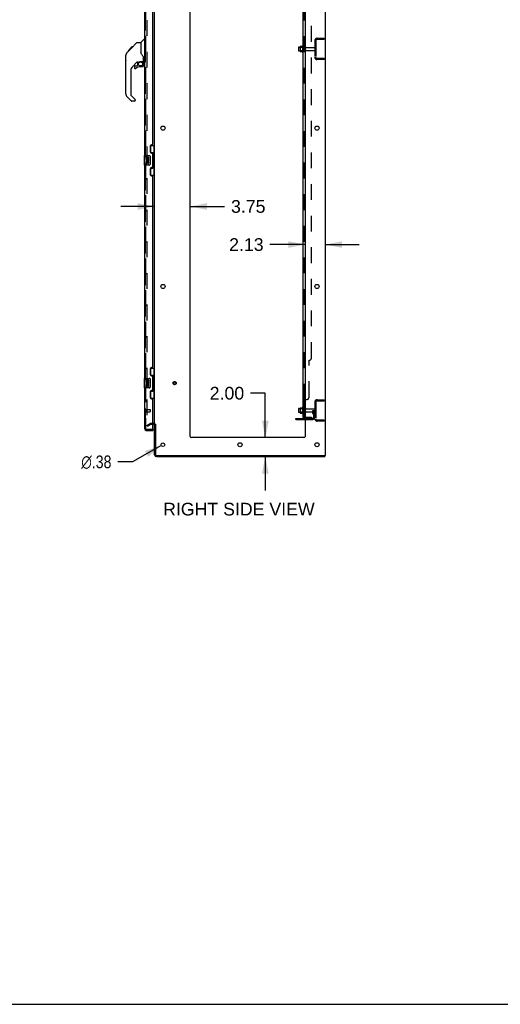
# Model space of a CAD drawing. Header units: inches. Extents: x 0 to 303, y 0 to 196.
# Tile 19 of 25: x 152 to 202, y 0 to 104. Entities that reach past the tile are written whole.
import ezdxf

# ---------------------------------------------------------------- set-up
doc = ezdxf.new("R2010")
doc.units = ezdxf.units.IN
doc.header["$LTSCALE"] = 16.67597
doc.header["$MEASUREMENT"] = 0
doc.linetypes.add('HIDDEN', pattern=[0.2, 0.1, -0.1])
doc.layers.get('0').update_dxf_attribs({"linetype": 'CONTINUOUS'})
for name, color, linetype in [('DEFAULT_2', 8, 'HIDDEN'), ('DIMENSIONS', 7, 'CONTINUOUS'), ('MASTER_DOOR_ASSEMBLY', 7, 'CONTINUOUS'), ('SLAVE_DOOR_ASSEMBLY', 7, 'CONTINUOUS'), ('SUBPANEL', 7, 'CONTINUOUS')]:
    doc.layers.add(name, color=color, linetype=linetype)
doc.styles.get("Standard").update_dxf_attribs({"font": 'arial.ttf'})
doc.styles.add('TEXTSTYLE_1', font='gdt', dxfattribs={"width": 0.8})
doc.dimstyles.new('DIMSTYLE_1', dxfattribs={"dimtxt": 1.337645, "dimasz": 1.783526, "dimexe": 0.09, "dimexo": 0.07, "dimgap": 0.0375, "dimtad": 0, "dimtih": 1, "dimtoh": 1, "dimzin": 4, "dimdsep": 46, "dimtxsty": 'Standard', "dimblk": '_FILLED', "dimblk1": '_FILLED', "dimblk2": '_FILLED', "dimcen": 0.09, "dimadec": 3, "dimazin": 1, "dimtfac": 1, "dimtdec": 3, "dimtofl": 0, "dimtmove": 0, "dimatfit": 3, "dimldrblk": '_FILLED', "dimfxl": 0, "dimtolj": 1, "dimtzin": 4, "dimarcsym": 0})
doc.dimstyles.new('DIMSTYLE_2', dxfattribs={"dimtxt": 1.337645, "dimasz": 1.783526, "dimexe": 0.09, "dimexo": 0.07, "dimgap": 0.09, "dimtad": 0, "dimtih": 1, "dimtoh": 1, "dimzin": 4, "dimdsep": 46, "dimtxsty": 'Standard', "dimblk": '_FILLED', "dimblk1": '_FILLED', "dimblk2": '_FILLED', "dimcen": 0.09, "dimadec": 3, "dimazin": 1, "dimtfac": 1, "dimtdec": 3, "dimtofl": 0, "dimtmove": 0, "dimatfit": 1, "dimldrblk": '_FILLED', "dimfxl": 0, "dimtolj": 1, "dimtzin": 4, "dimarcsym": 0})

# ---------------------------------------------------------------- blocks, each defined once
blk = doc.blocks.new('_FILLED')
at = {"color": 0, "linetype": 'ByBlock'}
blk.add_solid([(0, 0), (-1, 0.2), (-1, -0.2)], dxfattribs=at)
blk = doc.blocks.new('*D18')
at = {"layer": 'DIMENSIONS', "color": 2, "linetype": 'Continuous'}
for p, q in [((165.83, 84.16), (162.27, 84.16)), ((169.58, 84.16), (173.22, 84.16))]:
    blk.add_line(p, q, dxfattribs=at)
at = {"layer": 'DIMENSIONS', "color": 2, "linetype": 'Continuous', "xscale": 1.7835262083, "yscale": 1.7835262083, "zscale": 1.7835262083}
blk.add_blockref('_FILLED', (165.83, 84.16), dxfattribs=at)
at = {"layer": 'DIMENSIONS', "color": 2, "linetype": 'Continuous', "xscale": 1.7835262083, "yscale": 1.7835262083, "zscale": 1.7835262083, "rotation": 180}
blk.add_blockref('_FILLED', (169.58, 84.16), dxfattribs=at)
at = {"layer": 'DIMENSIONS', "color": 2, "linetype": 'Continuous', "insert": (173.89, 84.83), "char_height": 1.338, "width": 3.635, "attachment_point": 1, "line_spacing_factor": 0.9}
blk.add_mtext('3.75', dxfattribs=at)
blk = doc.blocks.new('*D19')
at = {"layer": 'DIMENSIONS', "color": 2, "linetype": 'Continuous'}
for p, q in [((181.71, 80.14), (178, 80.14)), ((183.83, 80.14), (187.4, 80.14))]:
    blk.add_line(p, q, dxfattribs=at)
at = {"layer": 'DIMENSIONS', "color": 2, "linetype": 'Continuous', "xscale": 1.7835262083, "yscale": 1.7835262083, "zscale": 1.7835262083}
blk.add_blockref('_FILLED', (181.71, 80.14), dxfattribs=at)
at = {"layer": 'DIMENSIONS', "color": 2, "linetype": 'Continuous', "xscale": 1.7835262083, "yscale": 1.7835262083, "zscale": 1.7835262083, "rotation": 180}
blk.add_blockref('_FILLED', (183.83, 80.14), dxfattribs=at)
at = {"layer": 'DIMENSIONS', "color": 2, "linetype": 'Continuous', "insert": (177.33, 80.81), "char_height": 1.338, "width": 3.635, "attachment_point": 3, "line_spacing_factor": 0.9}
blk.add_mtext('2.13', dxfattribs=at)
blk = doc.blocks.new('*D20')
at = {"layer": 'DIMENSIONS', "color": 2, "linetype": 'Continuous'}
for p, q in [((177.51, 64.46), (175.95, 64.46)), ((177.51, 59.77), (177.51, 64.46)), ((177.51, 57.77), (177.51, 54.21))]:
    blk.add_line(p, q, dxfattribs=at)
at = {"layer": 'DIMENSIONS', "color": 2, "linetype": 'Continuous', "xscale": 1.7835262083, "yscale": 1.7835262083, "zscale": 1.7835262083}
for p, rotation in [((177.51, 59.77), 270), ((177.51, 57.77), 90)]:
    blk.add_blockref('_FILLED', p, dxfattribs=dict(at, rotation=rotation))
at = {"layer": 'DIMENSIONS', "color": 2, "linetype": 'Continuous', "insert": (175.28, 65.13), "char_height": 1.338, "width": 3.635, "attachment_point": 3, "line_spacing_factor": 0.9}
blk.add_mtext('2.00', dxfattribs=at)
blk = doc.blocks.new('*D29')
at = {"layer": 'DIMENSIONS', "color": 2, "linetype": 'Continuous'}
for p, q in [((166.54, 58.93), (163.51, 57.23)), ((163.51, 57.23), (161.95, 57.23))]:
    blk.add_line(p, q, dxfattribs=at)
at = {"layer": 'DIMENSIONS', "color": 2, "linetype": 'Continuous', "xscale": 1.7835262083, "yscale": 1.7835262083, "zscale": 1.7835262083, "rotation": 29.346197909}
blk.add_blockref('_FILLED', (166.54, 58.93), dxfattribs=at)
at = {"layer": 'DIMENSIONS', "color": 2, "linetype": 'Continuous', "insert": (161.28, 57.89), "char_height": 1.3376, "width": 4.3793, "attachment_point": 3, "line_spacing_factor": 0.9, "style": 'TEXTSTYLE_1'}
blk.add_mtext('{\\fgdt;n}\\fArial;.38', dxfattribs=at)

msp = doc.modelspace()

# ---------------------------------------------------------------- linework, layer by layer
at = {"color": 3, "linetype": 'Continuous'}
for p, q in [((183.833, 143.67), (183.833, 57.878)), ((165.833, 61.222), (165.833, 140.326)), ((169.583, 59.899), (169.583, 140.274)), ((181.708, 140.274), (181.708, 59.899)), ((180.729, 61.805), (181.708, 61.805)), ((165.748, 61.17), (165.629, 61.17)), ((165.833, 57.963), (165.833, 61.191)), ((165.937, 61.191), (165.937, 57.968)), ((181.583, 59.774), (169.708, 59.774)), ((166.022, 57.774), (183.781, 57.774)), ((166.027, 57.878), (183.833, 57.878))]:
    msp.add_line(p, q, dxfattribs=at)
at = {"color": 7, "linetype": 'Continuous'}
for p, q in [((181.004, 100.931), (181.004, 100.616)), ((181.034, 100.961), (181.168, 100.961)), ((181.168, 101.029), (181.168, 100.518)), ((181.178, 101.051), (181.406, 101.051)), ((181.434, 101.13), (181.434, 100.418)), ((181.034, 100.586), (181.168, 100.586)), ((181.178, 100.496), (181.406, 100.496)), ((181.004, 62.806), (181.004, 62.491)), ((181.034, 62.836), (181.168, 62.836)), ((181.034, 62.461), (181.168, 62.461)), ((181.168, 62.904), (181.168, 62.393)), ((181.178, 62.926), (181.406, 62.926)), ((181.178, 62.371), (181.406, 62.371)), ((181.434, 63.005), (181.434, 62.293)), ((180.729, 61.701), (180.729, 61.805)), ((180.729, 61.701), (181.708, 61.701)), ((183.781, 57.878), (183.781, 57.774)), ((0, 0), (303.199, 0))]:
    msp.add_line(p, q, dxfattribs=at)
at = {"color": 3, "linetype": 'Continuous'}
for centre, radius in [((166.708, 92.424), 0.219), ((182.958, 92.424), 0.219), ((166.708, 75.724), 0.219), ((182.958, 75.724), 0.219), ((166.708, 59.024), 0.188), ((174.833, 59.024), 0.219), ((182.958, 59.024), 0.219)]:
    msp.add_circle(centre, radius, dxfattribs=at)
at = {"color": 7, "linetype": 'Continuous'}
for centre, radius, start, end in [((181.034, 100.931), 0.03, 90, 180.00001), ((181.178, 101.041), 0.01, 90, 174.80617), ((181.309, 101.029), 0.141, 174.79195, 180), ((181.387, 101.061), 0.01, 270, 336.03207), ((182.034, 100.774), 0.698, 149.33687, 156.03207), ((181.465, 101.108), 0.0384, 0, 145.55034), ((181.034, 100.616), 0.03, 179.99999, 270), ((181.309, 100.518), 0.141, 180, 185.20805), ((181.178, 100.506), 0.01, 185.19383, 270), ((181.387, 100.486), 0.01, 23.96793, 90), ((182.034, 100.774), 0.698, 203.96793, 210.66313), ((181.465, 100.44), 0.0384, 214.44966, 360), ((181.034, 62.806), 0.03, 90, 180.00001), ((181.034, 62.491), 0.03, 179.99999, 270), ((181.178, 62.916), 0.01, 90, 174.80617), ((181.309, 62.904), 0.141, 174.79195, 180), ((181.309, 62.393), 0.141, 180, 185.20805), ((181.178, 62.381), 0.01, 185.19383, 270), ((181.387, 62.936), 0.01, 270, 336.03207), ((181.387, 62.361), 0.01, 23.96793, 90), ((182.034, 62.649), 0.698, 149.33687, 156.03207), ((182.034, 62.649), 0.698, 203.96793, 210.66313), ((181.465, 62.983), 0.0384, 0, 145.55034), ((181.684, 62.906), 0.055, 64.09064, 180), ((181.684, 62.391), 0.055, 180, 295.90936), ((181.465, 62.315), 0.0384, 214.44966, 360), ((166.022, 57.963), 0.085, 187.5, 262.5)]:
    msp.add_arc(centre, radius, start, end, dxfattribs=at)
at = {"color": 3, "linetype": 'Continuous'}
for centre, radius, start, end in [((165.748, 61.085), 0.085, 0, 90), ((169.708, 59.899), 0.125, 180, 270), ((181.583, 59.899), 0.125, 270, 360), ((166.022, 57.963), 0.189, 180, 270), ((166.027, 57.968), 0.09, 180, 270)]:
    msp.add_arc(centre, radius, start, end, dxfattribs=at)
at = {"layer": 'DEFAULT_2', "color": 8, "linetype": 'HIDDEN'}
for p, q in [((165.02, 140.508), (165.02, 61.039)), ((182.975, 101.899), (183.729, 101.899)), ((182.975, 101.795), (183.729, 101.795)), ((183.259, 101.899), (183.259, 101.795)), ((183.729, 101.899), (183.729, 101.795)), ((181.188, 100.957), (181.168, 100.977)), ((181.168, 100.961), (181.629, 100.961)), ((181.484, 100.957), (181.188, 100.957)), ((181.188, 100.957), (181.188, 100.59)), ((181.484, 100.957), (181.504, 100.977)), ((181.484, 100.957), (181.484, 100.59)), ((181.504, 101.108), (181.504, 100.44)), ((181.629, 100.516), (181.629, 101.031)), ((181.739, 100.516), (181.739, 101.031)), ((181.801, 100.939), (182.699, 100.939)), ((182.729, 101.652), (182.729, 99.895)), ((182.833, 101.652), (182.833, 99.895)), ((181.188, 100.59), (181.168, 100.57)), ((181.168, 100.586), (181.629, 100.586)), ((181.484, 100.59), (181.188, 100.59)), ((181.484, 100.59), (181.504, 100.57)), ((181.801, 100.609), (182.699, 100.609)), ((183.729, 99.753), (182.975, 99.753)), ((183.259, 99.753), (183.259, 99.649)), ((183.729, 99.753), (183.729, 99.649)), ((183.729, 99.649), (182.975, 99.649)), ((182.729, 63.527), (182.729, 61.77)), ((182.833, 63.527), (182.833, 61.77)), ((182.975, 63.774), (183.729, 63.774)), ((182.975, 63.67), (183.729, 63.67)), ((183.259, 63.774), (183.259, 63.67)), ((183.729, 63.774), (183.729, 63.67)), ((181.188, 62.832), (181.168, 62.852)), ((181.168, 62.836), (181.629, 62.836)), ((181.188, 62.465), (181.168, 62.445)), ((181.168, 62.461), (181.629, 62.461)), ((181.484, 62.832), (181.188, 62.832)), ((181.188, 62.832), (181.188, 62.465)), ((181.484, 62.465), (181.188, 62.465)), ((181.484, 62.832), (181.504, 62.852)), ((181.484, 62.832), (181.484, 62.465)), ((181.484, 62.465), (181.504, 62.445)), ((181.504, 62.983), (181.504, 62.315)), ((181.629, 62.391), (181.629, 62.906)), ((181.739, 62.391), (181.739, 62.906)), ((181.801, 62.814), (182.699, 62.814)), ((181.801, 62.484), (182.699, 62.484)), ((182.535, 62.649), (182.625, 62.649)), ((182.535, 62.308), (182.535, 62.649)), ((182.639, 62.474), (182.535, 62.474)), ((182.625, 62.649), (182.729, 62.649)), ((182.625, 61.948), (182.625, 62.649)), ((182.639, 62.308), (182.639, 62.649)), ((182.729, 62.649), (182.689, 62.649)), ((180.976, 61.701), (180.976, 61.805)), ((181.232, 61.701), (181.232, 61.805)), ((181.708, 61.805), (182.482, 61.805)), ((181.708, 61.701), (182.482, 61.701)), ((182.556, 62.242), (182.605, 62.174)), ((182.641, 62.302), (182.689, 62.235)), ((183.729, 61.628), (182.975, 61.628)), ((183.729, 61.524), (182.975, 61.524)), ((183.259, 61.628), (183.259, 61.524)), ((183.729, 61.628), (183.729, 61.524)), ((165.02, 61.059), (165.36, 61.256)), ((165.072, 60.969), (165.02, 61.059)), ((165.072, 60.969), (165.412, 61.165)), ((165.748, 61.274), (165.428, 61.274)), ((165.629, 61.17), (165.428, 61.17))]:
    msp.add_line(p, q, dxfattribs=at)
for points in [[(165.02, 61.039), (165.02, 61.037), (165.021, 61.035), (165.021, 61.033), (165.022, 61.031), (165.023, 61.029)], [(165.037, 61.019), (165.036, 61.02), (165.034, 61.02), (165.032, 61.02), (165.03, 61.021), (165.028, 61.022), (165.027, 61.024), (165.025, 61.025), (165.024, 61.027), (165.023, 61.029)], [(165.045, 61.022), (165.043, 61.021), (165.042, 61.02), (165.04, 61.02), (165.038, 61.019), (165.037, 61.019)]]:
    msp.add_lwpolyline(points, dxfattribs=at)
for radius in [0.164, 0.124]:
    msp.add_circle((167.937, 65.524), radius, dxfattribs=at)
for centre, radius, start, end in [((182.975, 101.652), 0.246, 90, 180), ((182.975, 101.652), 0.142, 90, 180), ((181.684, 101.031), 0.055, 360, 180), ((181.801, 101.001), 0.0625, 180, 270), ((182.699, 100.909), 0.03, 360, 90), ((181.684, 100.516), 0.055, 180, 0), ((181.801, 100.546), 0.0625, 90, 180), ((182.699, 100.639), 0.03, 270, 0), ((182.975, 99.895), 0.246, 180, 270), ((182.975, 99.895), 0.142, 180, 270), ((182.975, 63.527), 0.246, 90, 180), ((182.975, 63.527), 0.142, 90, 180), ((181.684, 62.906), 0.055, 360, 64.09064), ((181.684, 62.391), 0.055, 295.90936, 0), ((181.801, 62.876), 0.0625, 180, 270), ((181.801, 62.421), 0.0625, 90, 180), ((182.699, 62.784), 0.03, 360, 90), ((182.699, 62.514), 0.03, 270, 0), ((182.482, 61.948), 0.246, 270, 360), ((182.482, 61.948), 0.142, 270, 360), ((182.649, 62.308), 0.114, 180, 215.75389), ((182.521, 62.113), 0.104, 0, 35.75389), ((182.649, 62.308), 0.01, 180, 215.75389), ((182.521, 62.113), 0.208, 0, 35.75389), ((182.975, 61.77), 0.246, 180, 270), ((182.975, 61.77), 0.142, 180, 270), ((165.428, 61.137), 0.137, 90, 120), ((165.428, 61.137), 0.033, 90, 120), ((165.748, 61.085), 0.189, 0, 90)]:
    msp.add_arc(centre, radius, start, end, dxfattribs=at)
at = {"layer": 'MASTER_DOOR_ASSEMBLY', "color": 8, "linetype": 'HIDDEN'}
for p, q in [((164.879, 112.179), (164.879, 89.369)), ((164.879, 88.679), (164.879, 65.869)), ((164.879, 65.179), (164.879, 60.77)), ((164.922, 62.77), (164.922, 62.486)), ((164.922, 62.752), (165.369, 62.752)), ((164.922, 62.504), (165.369, 62.504)), ((165.379, 62.742), (165.379, 62.514)), ((165.021, 60.628), (165.609, 60.628))]:
    msp.add_line(p, q, dxfattribs=at)
at = {"layer": 'MASTER_DOOR_ASSEMBLY', "color": 3, "linetype": 'Continuous'}
for p, q in [((164.775, 112.024), (164.775, 89.524)), ((165.629, 90.731), (165.629, 110.816)), ((165.379, 90.541), (165.379, 89.921)), ((165.569, 90.671), (165.509, 90.671)), ((165.509, 89.791), (165.569, 89.791)), ((165.629, 88.316), (165.629, 89.731)), ((164.775, 88.524), (164.775, 66.024)), ((165.379, 88.126), (165.379, 87.506)), ((165.569, 88.256), (165.509, 88.256)), ((165.509, 87.376), (165.569, 87.376)), ((165.629, 67.231), (165.629, 87.316)), ((165.379, 67.041), (165.379, 66.421)), ((165.569, 67.171), (165.509, 67.171)), ((165.509, 66.291), (165.569, 66.291)), ((165.629, 64.816), (165.629, 66.231)), ((164.775, 65.024), (164.775, 60.77)), ((165.379, 64.626), (165.379, 64.006)), ((165.569, 64.756), (165.509, 64.756)), ((165.509, 63.876), (165.569, 63.876)), ((165.629, 60.648), (165.629, 63.816)), ((165.021, 60.524), (165.629, 60.524))]:
    msp.add_line(p, q, dxfattribs=at)
at = {"layer": 'MASTER_DOOR_ASSEMBLY', "color": 7, "linetype": 'Continuous'}
for p, q in [((163.027, 100.57), (163.441, 100.983)), ((163.199, 100.675), (163.332, 100.808)), ((163.304, 100.779), (163.261, 100.736)), ((163.348, 100.823), (163.281, 100.823)), ((163.304, 100.779), (163.348, 100.823)), ((163.348, 100.823), (163.964, 101.44)), ((163.424, 100.9), (163.358, 100.9)), ((163.441, 100.983), (163.443, 100.985)), ((163.441, 100.984), (163.508, 100.984)), ((163.508, 100.983), (163.441, 100.983)), ((163.443, 100.985), (163.51, 100.985)), ((164.02, 101.463), (164.381, 101.463)), ((164.381, 101.463), (164.381, 100.358)), ((164.387, 101.469), (164.684, 101.766)), ((164.775, 101.778), (164.712, 101.778)), ((162.786, 100.068), (162.806, 100.087)), ((162.786, 99.591), (162.786, 100.068)), ((162.806, 96.016), (162.806, 100.119)), ((162.921, 100.396), (163.2, 100.675)), ((163.027, 100.57), (163.094, 100.57)), ((163.03, 100.573), (163.097, 100.573)), ((163.098, 100.574), (163.031, 100.574)), ((163.179, 100.655), (163.113, 100.655)), ((163.266, 100.741), (163.199, 100.741)), ((163.22, 100.695), (163.2, 100.675)), ((163.261, 100.736), (163.22, 100.695)), ((164.4, 100.367), (164.381, 100.421)), ((164.657, 99.435), (164.657, 99.842)), ((162.786, 99.591), (162.806, 99.571)), ((163.992, 99.401), (163.491, 98.9)), ((163.712, 98.902), (163.712, 98.783)), ((163.79, 98.981), (163.943, 98.981)), ((163.951, 98.984), (164.023, 99.056)), ((164.027, 99.391), (164.027, 99.064)), ((164.069, 99.396), (164.157, 99.396)), ((164.157, 99.396), (164.158, 99.396)), ((164.342, 99.437), (164.637, 99.437)), ((164.578, 98.902), (164.342, 98.902)), ((164.519, 99.437), (164.599, 99.357)), ((164.591, 99.35), (164.585, 99.344)), ((164.637, 99.218), (164.657, 99.218)), ((164.657, 98.981), (164.657, 99.218)), ((164.696, 99.396), (164.775, 99.396)), ((163.318, 98.482), (163.318, 95.93)), ((163.374, 95.285), (162.921, 95.737)), ((163.341, 95.875), (163.777, 95.439)), ((163.712, 95.262), (163.429, 95.262)), ((163.79, 95.406), (163.79, 95.341)), ((165.392, 90.599), (165.833, 90.599)), ((165.429, 89.819), (165.429, 90.599)), ((165.794, 89.574), (165.794, 90.599)), ((164.715, 89.509), (164.715, 88.539)), ((164.73, 89.524), (165.27, 89.524)), ((164.981, 89.37), (164.918, 89.37)), ((164.918, 89.37), (164.918, 89.139)), ((164.981, 89.202), (164.981, 89.37)), ((165.104, 89.338), (165.043, 89.338)), ((165.043, 89.338), (165.043, 89.202)), ((165.104, 89.202), (165.104, 89.338)), ((165.232, 89.37), (165.169, 89.37)), ((165.169, 89.37), (165.169, 89.202)), ((165.232, 89.139), (165.232, 89.37)), ((165.37, 89.424), (165.37, 88.624)), ((165.429, 89.864), (165.656, 89.864)), ((165.656, 88.184), (165.656, 89.864)), ((165.693, 89.625), (165.693, 89.604)), ((165.815, 89.574), (165.693, 89.574)), ((165.693, 89.574), (165.693, 88.474)), ((165.815, 88.474), (165.815, 89.574)), ((165.27, 88.524), (164.73, 88.524)), ((164.918, 89.139), (165.179, 89.139)), ((164.981, 88.909), (164.918, 88.909)), ((164.918, 88.909), (164.918, 88.772)), ((164.988, 89.103), (164.931, 89.128)), ((165.043, 89.202), (164.981, 89.202)), ((164.981, 88.772), (164.981, 88.909)), ((165.043, 88.814), (165.043, 88.772)), ((165.169, 89.202), (165.104, 89.202)), ((165.104, 88.752), (165.104, 88.821)), ((165.179, 89.139), (165.152, 89.12)), ((165.169, 88.814), (165.169, 88.678)), ((165.169, 88.678), (165.232, 88.678)), ((165.214, 89.139), (165.232, 89.139)), ((165.232, 88.678), (165.232, 88.814)), ((165.815, 88.474), (165.693, 88.474)), ((165.693, 88.444), (165.693, 88.423)), ((165.794, 87.449), (165.794, 88.474)), ((165.392, 87.449), (165.833, 87.449)), ((165.429, 87.449), (165.429, 88.229)), ((165.429, 88.184), (165.656, 88.184)), ((165.392, 67.099), (165.833, 67.099)), ((165.429, 66.319), (165.429, 67.099)), ((165.794, 66.074), (165.794, 67.099)), ((164.715, 66.009), (164.715, 65.039)), ((164.73, 66.024), (165.27, 66.024)), ((164.981, 65.87), (164.918, 65.87)), ((164.918, 65.87), (164.918, 65.639)), ((164.918, 65.639), (165.179, 65.639)), ((164.988, 65.603), (164.931, 65.628)), ((164.981, 65.702), (164.981, 65.87)), ((165.043, 65.702), (164.981, 65.702)), ((165.104, 65.838), (165.043, 65.838)), ((165.043, 65.838), (165.043, 65.702)), ((165.104, 65.702), (165.104, 65.838)), ((165.169, 65.702), (165.104, 65.702)), ((165.179, 65.639), (165.152, 65.62)), ((165.232, 65.87), (165.169, 65.87)), ((165.169, 65.87), (165.169, 65.702)), ((165.214, 65.639), (165.232, 65.639)), ((165.232, 65.639), (165.232, 65.87)), ((165.37, 65.924), (165.37, 65.124)), ((165.429, 66.364), (165.656, 66.364)), ((165.656, 64.684), (165.656, 66.364)), ((165.693, 66.125), (165.693, 66.104)), ((165.815, 66.074), (165.693, 66.074)), ((165.693, 66.074), (165.693, 64.974)), ((165.815, 64.974), (165.815, 66.074)), ((165.27, 65.024), (164.73, 65.024)), ((164.981, 65.409), (164.918, 65.409)), ((164.918, 65.409), (164.918, 65.272)), ((164.981, 65.272), (164.981, 65.409)), ((165.043, 65.314), (165.043, 65.272)), ((165.104, 65.252), (165.104, 65.321)), ((165.169, 65.314), (165.169, 65.178)), ((165.169, 65.178), (165.232, 65.178)), ((165.232, 65.178), (165.232, 65.314)), ((165.429, 63.949), (165.429, 64.729)), ((165.429, 64.684), (165.656, 64.684)), ((165.815, 64.974), (165.693, 64.974)), ((165.693, 64.944), (165.693, 64.923)), ((165.794, 63.949), (165.794, 64.974)), ((165.392, 63.949), (165.833, 63.949)), ((165.609, 60.628), (165.629, 60.628)), ((165.629, 60.628), (165.629, 60.524))]:
    msp.add_line(p, q, dxfattribs=at)
for points in [[(163.964, 101.44), (163.972, 101.447), (163.98, 101.452), (163.99, 101.457), (163.999, 101.46), (164.01, 101.462), (164.02, 101.463)], [(162.921, 100.396), (162.901, 100.375), (162.876, 100.342), (162.854, 100.307), (162.836, 100.27), (162.823, 100.231), (162.813, 100.19), (162.807, 100.149), (162.806, 100.119)], [(164.603, 100.013), (164.553, 100.086), (164.504, 100.164), (164.463, 100.235), (164.429, 100.302), (164.4, 100.367)], [(164.657, 99.842), (164.656, 99.866), (164.651, 99.9), (164.642, 99.934), (164.63, 99.966), (164.615, 99.995), (164.603, 100.013)], [(164.158, 99.396), (164.166, 99.397), (164.174, 99.399), (164.184, 99.402), (164.196, 99.406), (164.209, 99.411), (164.224, 99.416), (164.24, 99.421), (164.258, 99.426), (164.276, 99.43), (164.295, 99.434), (164.314, 99.436), (164.333, 99.437), (164.342, 99.437)], [(164.637, 99.218), (164.636, 99.232), (164.634, 99.246), (164.632, 99.26), (164.628, 99.273), (164.623, 99.286), (164.617, 99.299), (164.61, 99.311), (164.603, 99.322), (164.594, 99.333), (164.585, 99.344)], [(164.599, 99.357), (164.599, 99.357), (164.598, 99.357), (164.597, 99.356), (164.596, 99.355), (164.595, 99.354), (164.591, 99.35)], [(165.363, 89.46), (165.365, 89.454), (165.367, 89.448), (165.368, 89.443), (165.369, 89.436), (165.369, 89.43), (165.37, 89.424)], [(165.62, 89.763), (165.622, 89.766), (165.627, 89.775), (165.632, 89.783), (165.636, 89.79), (165.64, 89.797), (165.644, 89.803), (165.647, 89.809), (165.649, 89.815), (165.651, 89.82), (165.653, 89.825), (165.654, 89.829), (165.655, 89.833), (165.655, 89.837), (165.656, 89.84)], [(165.37, 88.624), (165.369, 88.618), (165.369, 88.611), (165.368, 88.605), (165.367, 88.599), (165.365, 88.593), (165.363, 88.588)], [(165.656, 88.208), (165.655, 88.211), (165.655, 88.215), (165.654, 88.219), (165.653, 88.223), (165.651, 88.228), (165.649, 88.233), (165.647, 88.238), (165.644, 88.244), (165.64, 88.251), (165.636, 88.258), (165.632, 88.265), (165.627, 88.273), (165.622, 88.281), (165.62, 88.285)], [(165.363, 65.96), (165.365, 65.954), (165.367, 65.948), (165.368, 65.943), (165.369, 65.936), (165.369, 65.93), (165.37, 65.924)], [(165.62, 66.263), (165.622, 66.266), (165.627, 66.275), (165.632, 66.283), (165.636, 66.29), (165.64, 66.297), (165.644, 66.303), (165.647, 66.309), (165.649, 66.315), (165.651, 66.32), (165.653, 66.325), (165.654, 66.329), (165.655, 66.333), (165.655, 66.337), (165.656, 66.34)], [(165.37, 65.124), (165.369, 65.118), (165.369, 65.111), (165.368, 65.105), (165.367, 65.099), (165.365, 65.093), (165.363, 65.088)], [(165.656, 64.708), (165.655, 64.711), (165.655, 64.715), (165.654, 64.719), (165.653, 64.723), (165.651, 64.728), (165.649, 64.733), (165.647, 64.738), (165.644, 64.744), (165.64, 64.751), (165.636, 64.758), (165.632, 64.765), (165.627, 64.773), (165.622, 64.781), (165.62, 64.785)]]:
    msp.add_lwpolyline(points, dxfattribs=at)
msp.add_circle((164.342, 99.197), 0.217, dxfattribs=at)
for centre, radius, start, end in [((164.401, 101.455), 0.0197, 135, 172.5), ((164.712, 101.738), 0.0394, 90, 135), ((163.239, 100.102), 0.433, 137.27268, 137.76144), ((163.909, 98.482), 0.591, 135, 180), ((163.79, 98.902), 0.0787, 90, 180), ((163.79, 98.783), 0.0787, 180, 309.5212), ((164.342, 98.115), 0.787, 90, 129.5212), ((164.069, 99.199), 0.197, 90, 135), ((163.943, 98.992), 0.0118, 270, 315), ((164.015, 99.064), 0.0118, 315, 360), ((164.578, 98.981), 0.0787, 270, 360), ((164.46, 99.218), 0.197, 0, 45), ((164.637, 99.457), 0.0197, 270, 360), ((164.696, 99.435), 0.0394, 180, 270), ((163.2, 96.016), 0.394, 180, 225), ((163.397, 95.93), 0.0787, 180, 225), ((163.429, 95.341), 0.0787, 225, 270), ((163.712, 95.341), 0.0787, 270, 360), ((163.743, 95.406), 0.0472, 0, 45), ((164.73, 89.509), 0.015, 90, 180), ((165.27, 89.424), 0.1, 21.20502, 90), ((164.73, 88.539), 0.015, 180, 270), ((165.075, 89.066), 0.157, 156.59665, 341.87913), ((165.012, 88.772), 0.0943, 180, 248.67039), ((165.012, 88.772), 0.0943, 248.69989, 347.43379), ((165.075, 89.066), 0.0943, 156.59665, 35.11217), ((165.012, 88.772), 0.0314, 180, 0.04847), ((165.138, 88.814), 0.0943, 0, 180), ((165.138, 88.81), 0.0362, 83.42855, 161.76278), ((165.138, 88.814), 0.0314, 0, 81.22946), ((165.075, 89.066), 0.157, 25.73705, 27.8532), ((165.078, 89.066), 0.154, 341.41988, 26.19629), ((165.27, 88.624), 0.1, 270, 338.79459), ((164.73, 66.009), 0.015, 90, 180), ((165.075, 65.566), 0.157, 156.59665, 341.87913), ((165.075, 65.566), 0.0943, 156.59665, 35.11217), ((165.075, 65.566), 0.157, 25.73705, 27.8532), ((165.078, 65.566), 0.154, 341.41988, 26.19629), ((165.27, 65.924), 0.1, 21.20502, 90), ((164.73, 65.039), 0.015, 180, 270), ((165.012, 65.272), 0.0943, 180, 248.67039), ((165.012, 65.272), 0.0943, 248.69989, 347.43379), ((165.012, 65.272), 0.0314, 180, 0.04847), ((165.138, 65.314), 0.0943, 0, 180), ((165.138, 65.31), 0.0362, 83.42855, 161.76278), ((165.138, 65.314), 0.0314, 0, 81.22946), ((165.27, 65.124), 0.1, 270, 338.79459), ((164.939, 60.914), 0.26, 270, 272.59328)]:
    msp.add_arc(centre, radius, start, end, dxfattribs=at)
at = {"layer": 'MASTER_DOOR_ASSEMBLY', "color": 3, "linetype": 'Continuous'}
for centre, radius, start, end in [((165.509, 90.541), 0.13, 90, 180), ((165.569, 90.731), 0.06, 270, 360), ((165.509, 89.921), 0.13, 180, 270), ((165.569, 89.731), 0.06, 0, 90), ((165.569, 88.316), 0.06, 270, 360), ((165.509, 88.126), 0.13, 90, 180), ((165.509, 87.506), 0.13, 180, 270), ((165.569, 87.316), 0.06, 0, 90), ((165.509, 67.041), 0.13, 90, 180), ((165.569, 67.231), 0.06, 270, 360), ((165.509, 66.421), 0.13, 180, 270), ((165.569, 66.231), 0.06, 0, 90), ((165.509, 64.626), 0.13, 90, 180), ((165.569, 64.816), 0.06, 270, 360), ((165.509, 64.006), 0.13, 180, 270), ((165.569, 63.816), 0.06, 0, 90), ((165.021, 60.77), 0.246, 180, 270), ((165.609, 60.648), 0.02, 270, 360)]:
    msp.add_arc(centre, radius, start, end, dxfattribs=at)
at = {"layer": 'MASTER_DOOR_ASSEMBLY', "color": 8, "linetype": 'HIDDEN'}
for centre, radius, start, end in [((164.9, 62.77), 0.0215, 0, 180), ((164.9, 62.486), 0.0215, 180, 360), ((165.369, 62.742), 0.01, 0, 90), ((165.369, 62.514), 0.01, 270, 360), ((165.021, 60.77), 0.142, 180, 270)]:
    msp.add_arc(centre, radius, start, end, dxfattribs=at)
at = {"layer": 'MASTER_DOOR_ASSEMBLY', "color": 7, "linetype": 'Continuous'}
for centre, start_param, end_param in [((165.589, 89.614), -1.5140098, -0.699287), ((165.589, 89.614), -2.4423057, -1.6275828), ((165.589, 88.433), -1.5140098, -0.699287), ((165.589, 88.433), -2.4423057, -1.6275828), ((165.589, 66.114), -1.5140098, -0.699287), ((165.589, 66.114), -2.4423057, -1.6275828), ((165.589, 64.933), -1.5140098, -0.699287), ((165.589, 64.933), -2.4423057, -1.6275828)]:
    msp.add_ellipse(centre, major_axis=(0, 0.18), ratio=0.5794935, start_param=start_param, end_param=end_param, dxfattribs=at)
at = {"layer": 'SLAVE_DOOR_ASSEMBLY', "color": 8, "linetype": 'HIDDEN'}
for p, q in [((164.879, 89.369), (164.879, 112.179)), ((164.879, 65.869), (164.879, 88.679)), ((164.879, 60.77), (164.879, 65.179)), ((165.609, 60.628), (165.021, 60.628))]:
    msp.add_line(p, q, dxfattribs=at)
msp.add_arc((165.021, 60.77), 0.142, 180, 270, dxfattribs=at)
at = {"layer": 'SUBPANEL', "color": 3, "linetype": 'Continuous'}
for p, q in [((181.504, 61.93), (181.504, 139.618)), ((181.708, 63.805), (181.558, 63.805))]:
    msp.add_line(p, q, dxfattribs=at)
at = {"layer": 'SUBPANEL', "color": 8, "linetype": 'HIDDEN'}
for p, q in [((181.629, 63.77), (181.629, 137.778)), ((182.379, 68.18), (182.379, 133.368)), ((181.629, 101.024), (181.504, 101.024)), ((181.629, 100.524), (181.504, 100.524)), ((182.129, 64.055), (182.129, 67.93)), ((181.504, 63.771), (181.504, 63.77)), ((181.629, 63.408), (181.504, 63.408)), ((181.629, 63.773), (181.629, 63.771)), ((181.629, 63.771), (181.629, 63.77)), ((181.708, 63.805), (181.879, 63.805)), ((181.629, 63.127), (181.504, 63.127)), ((181.629, 62.899), (181.504, 62.899)), ((181.629, 62.399), (181.504, 62.399)), ((181.569, 61.93), (181.569, 61.93)), ((181.569, 61.93), (181.569, 61.93)), ((181.569, 61.93), (181.572, 61.93)), ((181.604, 61.93), (181.654, 61.971)), ((181.629, 61.932), (181.629, 61.93)), ((181.633, 61.953), (181.633, 61.953)), ((181.741, 61.93), (182.379, 61.93)), ((182.379, 61.805), (181.741, 61.805)), ((182.129, 61.93), (182.129, 61.805)), ((182.379, 61.93), (182.379, 61.805))]:
    msp.add_line(p, q, dxfattribs=at)
at = {"layer": 'SUBPANEL', "color": 7, "linetype": 'Continuous'}
for p, q in [((181.629, 63.77), (181.504, 63.77)), ((181.629, 61.93), (181.629, 63.77)), ((181.629, 61.93), (181.504, 61.93)), ((181.558, 61.892), (181.604, 61.93))]:
    msp.add_line(p, q, dxfattribs=at)
at = {"layer": 'SUBPANEL', "color": 3, "linetype": 'Continuous'}
for points in [[(181.538, 63.795), (181.53, 63.791), (181.527, 63.79), (181.523, 63.788), (181.519, 63.786), (181.516, 63.785), (181.513, 63.783), (181.51, 63.781), (181.508, 63.779), (181.506, 63.777), (181.505, 63.775), (181.504, 63.773), (181.504, 63.771), (181.504, 63.77)], [(181.558, 63.805), (181.555, 63.803), (181.553, 63.802), (181.549, 63.8), (181.546, 63.798), (181.542, 63.796), (181.538, 63.795)], [(181.527, 61.91), (181.523, 61.911), (181.519, 61.913), (181.516, 61.915), (181.513, 61.917), (181.51, 61.919), (181.508, 61.921), (181.506, 61.923), (181.505, 61.925), (181.504, 61.927), (181.504, 61.928), (181.504, 61.93)], [(181.558, 61.892), (181.555, 61.894), (181.553, 61.896), (181.549, 61.899), (181.546, 61.901), (181.542, 61.903), (181.538, 61.905), (181.534, 61.906), (181.527, 61.91)]]:
    msp.add_lwpolyline(points, dxfattribs=at)
at = {"layer": 'SUBPANEL', "color": 8, "linetype": 'HIDDEN'}
for points in [[(181.516, 63.785), (181.513, 63.783), (181.51, 63.781), (181.508, 63.779), (181.506, 63.777), (181.505, 63.775), (181.504, 63.773)], [(181.555, 63.803), (181.553, 63.802), (181.549, 63.8)], [(181.635, 63.779), (181.633, 63.778), (181.631, 63.776), (181.63, 63.775)], [(181.654, 63.805), (181.655, 63.803), (181.655, 63.801), (181.655, 63.799), (181.654, 63.798), (181.654, 63.796), (181.653, 63.794), (181.652, 63.793), (181.65, 63.791), (181.649, 63.79), (181.647, 63.788), (181.645, 63.787)], [(181.633, 61.953), (181.633, 61.953), (181.632, 61.953), (181.632, 61.953), (181.632, 61.952), (181.631, 61.952), (181.631, 61.952), (181.63, 61.952), (181.63, 61.951), (181.629, 61.951), (181.628, 61.95), (181.628, 61.95), (181.627, 61.95), (181.626, 61.949), (181.626, 61.949), (181.625, 61.949), (181.624, 61.948), (181.623, 61.948), (181.623, 61.948), (181.622, 61.947), (181.621, 61.947), (181.62, 61.946), (181.62, 61.946), (181.619, 61.946), (181.618, 61.945), (181.617, 61.945), (181.616, 61.944), (181.615, 61.944), (181.615, 61.944), (181.614, 61.943), (181.613, 61.943), (181.612, 61.942), (181.611, 61.942), (181.61, 61.942), (181.609, 61.941), (181.608, 61.941), (181.607, 61.941), (181.606, 61.94), (181.605, 61.94), (181.604, 61.939), (181.603, 61.939), (181.602, 61.939), (181.601, 61.938), (181.6, 61.938), (181.599, 61.937), (181.598, 61.937), (181.597, 61.937), (181.596, 61.936), (181.595, 61.936), (181.594, 61.936), (181.593, 61.935), (181.592, 61.935), (181.591, 61.935), (181.59, 61.935), (181.589, 61.934), (181.588, 61.934), (181.587, 61.934), (181.586, 61.933), (181.585, 61.933), (181.584, 61.933), (181.583, 61.933), (181.582, 61.932), (181.581, 61.932), (181.58, 61.932), (181.579, 61.932), (181.578, 61.932), (181.577, 61.931), (181.577, 61.931), (181.576, 61.931), (181.575, 61.931), (181.574, 61.931), (181.573, 61.931), (181.572, 61.93), (181.572, 61.93), (181.571, 61.93), (181.57, 61.93), (181.57, 61.93), (181.569, 61.93), (181.569, 61.93)], [(181.569, 61.93), (181.569, 61.93), (181.569, 61.93), (181.569, 61.93), (181.57, 61.93), (181.57, 61.93)], [(181.571, 61.93), (181.571, 61.93), (181.572, 61.93)], [(181.629, 61.95), (181.629, 61.951), (181.63, 61.951), (181.63, 61.951), (181.631, 61.952), (181.631, 61.952), (181.632, 61.952), (181.632, 61.953), (181.632, 61.953), (181.633, 61.953), (181.633, 61.953)]]:
    msp.add_lwpolyline(points, dxfattribs=at)
at = {"layer": 'SUBPANEL', "color": 7, "linetype": 'Continuous'}
for points in [[(181.643, 63.785), (181.639, 63.782), (181.637, 63.781), (181.635, 63.779), (181.633, 63.778), (181.631, 63.776), (181.63, 63.775), (181.629, 63.773), (181.629, 63.771), (181.629, 63.77)], [(181.654, 63.805), (181.655, 63.803), (181.655, 63.801), (181.655, 63.799), (181.654, 63.798), (181.654, 63.796), (181.653, 63.794), (181.652, 63.793), (181.65, 63.791), (181.649, 63.79), (181.647, 63.788), (181.645, 63.787), (181.643, 63.785)], [(181.633, 61.941), (181.631, 61.939), (181.63, 61.936), (181.629, 61.934), (181.629, 61.932)], [(181.647, 61.958), (181.643, 61.953), (181.641, 61.951), (181.639, 61.949), (181.637, 61.946), (181.635, 61.944), (181.633, 61.941)], [(181.654, 61.971), (181.655, 61.97), (181.655, 61.969), (181.655, 61.968), (181.654, 61.967), (181.654, 61.966), (181.653, 61.965), (181.652, 61.963), (181.65, 61.961), (181.649, 61.96), (181.647, 61.958)]]:
    msp.add_lwpolyline(points, dxfattribs=at)
at = {"layer": 'SUBPANEL', "color": 8, "linetype": 'HIDDEN'}
for centre, radius, start, end in [((182.129, 68.18), 0.25, 270, 360), ((181.879, 64.055), 0.25, 270, 360), ((181.741, 62.042), 0.237, 180, 219.43415), ((181.741, 62.042), 0.112, 252.8585, 270), ((181.741, 62.042), 0.237, 261.99458, 270)]:
    msp.add_arc(centre, radius, start, end, dxfattribs=at)
at = {"layer": 'SUBPANEL', "color": 3, "linetype": 'Continuous'}
msp.add_arc((181.741, 62.042), 0.237, 219.43415, 261.99458, dxfattribs=at)
at = {"layer": 'SUBPANEL', "color": 7, "linetype": 'Continuous'}
msp.add_arc((181.741, 62.042), 0.112, 180, 252.8585, dxfattribs=at)

# ---------------------------------------------------------------- texts
at = {"layer": 'DIMENSIONS', "color": 2, "linetype": 'Continuous', "insert": (174.72, 52.903), "char_height": 1.33764, "width": 15.95228, "attachment_point": 2, "line_spacing_factor": 0.9}
msp.add_mtext('RIGHT SIDE VIEW', dxfattribs=at)

# ---------------------------------------------------------------- dimensions: what is measured, and where the dimension line sits
at = {"layer": 'DIMENSIONS', "color": 2, "linetype": 'Continuous'}
for base, p1, p2, picture, middle in [((169.583, 84.165), (165.833, 61.222), (169.583, 59.899), '*D18', (175.707, 84.157)), ((183.832662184, 80.142648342), (181.707662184, 59.898858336), (183.832662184, 57.877858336), '*D19', (175.497429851, 80.13518918))]:
    dim = msp.add_linear_dim(base=base, p1=p1, p2=p2, dimstyle='DIMSTYLE_1', dxfattribs=at)
    dim.commit()
    dim.dimension.update_dxf_attribs({"geometry": picture, "text_midpoint": middle, "dimtype": 160})
dim = msp.add_linear_dim(base=(177.513, 57.774), p1=(169.708, 59.774), p2=(166.022, 57.774), angle=270, dimstyle='DIMSTYLE_1', dxfattribs=at)
dim.commit()
dim.dimension.update_dxf_attribs({"geometry": '*D20', "text_midpoint": (173.45, 64.454), "dimtype": 160})
dim = msp.add_diameter_dim_2p(p1=(166.544, 58.932), p2=(166.871, 59.116), text='%%c<>', dimstyle='DIMSTYLE_2', override={"dimpost": '<>'}, dxfattribs=at)
dim.commit()
dim.dimension.update_dxf_attribs({"geometry": '*D29', "text_midpoint": (159.09, 57.226), "dimtype": 163})

doc.saveas('drawing.dxf')
